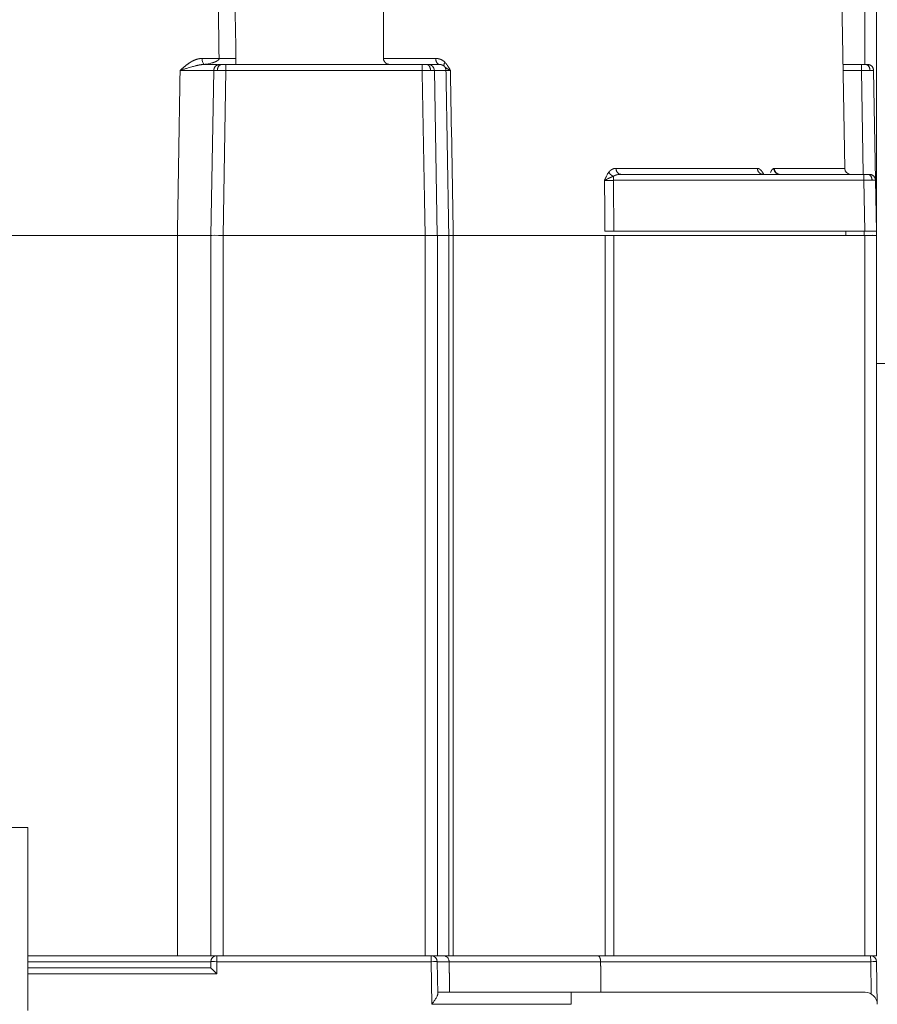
# Model space of a CAD drawing. Header units: millimetres. Extents: x 5437 to 18441, y -4466 to 3128.
# Tile 35 of 256: x 8143 to 8214, y -2869 to -2788. Entities that reach past the tile are written whole.
import ezdxf

# ---------------------------------------------------------------- set-up
doc = ezdxf.new("R2010")
doc.units = ezdxf.units.MM
doc.layers.add('1', color=7, linetype='Continuous', true_color=0xffffff)
doc.dimstyles.get("Standard").update_dxf_attribs({"dimtxt": 0.18, "dimasz": 0.18, "dimexe": 0.18, "dimexo": 0.0625, "dimgap": 0.09, "dimtad": 0, "dimtih": 1, "dimtoh": 1, "dimdec": 4, "dimzin": 0, "dimdsep": 46, "dimtxsty": 'Standard', "dimcen": 0.09, "dimadec": 0, "dimazin": 0, "dimtfac": 1, "dimtdec": 4, "dimtofl": 0, "dimtmove": 0, "dimatfit": 3, "dimfxl": 1, "dimtolj": 1, "dimtzin": 0, "dimarcsym": 0})

# ---------------------------------------------------------------- blocks, each defined once
blk = doc.blocks.new('*D53')
at = {"color": 0, "lineweight": -2, "transparency": 16777216}
for p, q in [((10989.431, -2154.415), (10692.917, -2240.821)), ((11069.431, -2154.415), (10989.431, -2154.415)), ((8443.39, -2896.322), (8443.57, -2896.322)), ((8443.48, -2896.412), (8443.48, -2896.232))]:
    blk.add_line(p, q, dxfattribs=at)
at = {"color": 0, "lineweight": 20, "transparency": 16777216}
blk.add_solid([(10689.187, -2228.02), (10696.648, -2253.622), (10616.112, -2263.203)], dxfattribs=at)
at = {"layer": 'Defpoints', "color": 0, "lineweight": 20, "transparency": 16777216}
for p in [(10616.112, -2263.203), (6270.848, -3529.44)]:
    blk.add_point(p, dxfattribs=at)
at = {"color": 0, "lineweight": 20, "transparency": 16777216, "insert": (11249.521, -2154.415), "char_height": 80, "attachment_point": 5}
blk.add_mtext('\\A1;R2260', dxfattribs=at)
blk = doc.blocks.new('*D54')
at = {"color": 0, "lineweight": -2, "transparency": 16777216}
blk.add_line((7492.685, -2896.322), (7463.516, -2896.322), dxfattribs=at)
at = {"color": 0, "lineweight": -3, "transparency": 16777216}
for start, end in [(14.724706, 87.329624), (101.590205, 175.275294)]:
    blk.add_arc((8434.119, -2896.322), 970.423, start, end, dxfattribs=at)
at = {"color": 0, "lineweight": 20, "transparency": 16777216}
for points in [[(9385.695, -2646.81), (9359.647, -2652.519), (9389.799, -2727.809)], [(7480.316, -2816.939), (7453.672, -2815.84), (7463.696, -2896.322)]]:
    blk.add_solid(points, dxfattribs=at)
at = {"layer": 'Defpoints', "color": 0, "lineweight": 20, "transparency": 16777216}
for p in [(7900.863, -2085.545), (10671.817, -2501.755), (7492.748, -2896.322), (7740.501, -2896.322), (8434.119, -2896.322)]:
    blk.add_point(p, dxfattribs=at)
at = {"color": 0, "lineweight": 20, "transparency": 16777216, "insert": (8359.241, -1928.792), "char_height": 80, "attachment_point": 5}
blk.add_mtext('\\A1;165%%D', dxfattribs=at)

msp = doc.modelspace()

# ---------------------------------------------------------------- linework, layer by layer
at = {"color": 7, "lineweight": 20}
msp.add_arc((8443.47995, -2896.41157), 893, 10.1099821, 350.11198757, dxfattribs=at)
at = {"layer": '1', "color": 0, "lineweight": 20}
for p, q in [((8209.75749, -2735.78666), (8210.8841, -2800.33029)), ((8212.52653, -2791.82294), (8212.52653, -2776.32157)), ((8213.47995, -2776.32157), (8213.47995, -2805.82244)), ((8158.25894, -2791.33029), (8159.65245, -2791.33029)), ((8160.2156, -2791.82157), (8176.27727, -2791.82157)), ((8173.10906, -2791.33029), (8177.39081, -2791.33029)), ((8176.77665, -2791.82157), (8177.69972, -2791.82157)), ((8210.73557, -2791.82157), (8212.24431, -2791.82157)), ((8212.24431, -2791.82157), (8212.24431, -2792.31284)), ((8158.97995, -2805.82157), (8159.21575, -2792.31284)), ((8160.2156, -2792.31284), (8159.9798, -2805.82157)), ((8176.27727, -2792.31284), (8160.2156, -2792.31284)), ((8178.22847, -2792.31284), (8177.27603, -2792.31284)), ((8177.27603, -2792.31284), (8177.50109, -2805.82157)), ((8212.24431, -2792.31284), (8210.74408, -2792.31284)), ((8212.39275, -2800.82144), (8212.24424, -2792.31284)), ((8213.24416, -2792.31284), (8213.40125, -2801.31282)), ((8192.15715, -2800.33029), (8203.73163, -2800.33029)), ((8192.54996, -2800.82157), (8212.42469, -2800.82157)), ((8205.10949, -2800.33029), (8210.8841, -2800.33029)), ((8212.44798, -2801.31284), (8191.94167, -2801.31284)), ((8212.52057, -2805.47157), (8212.44798, -2801.31284)), ((8213.40125, -2801.31284), (8213.47385, -2805.47157)), ((8212.52057, -2805.47157), (8191.97742, -2805.47157)), ((8210.97385, -2805.47157), (8210.97995, -2805.82157)), ((8212.48003, -2805.82157), (8212.47392, -2805.4714)), ((8213.47385, -2805.47157), (8212.52057, -2805.47157)), ((8213.47384, -2805.4714), (8213.47995, -2805.82157)), ((8156.23156, -2805.82157), (8123.48006, -2805.82157)), ((8156.23135, -2864.82157), (8156.23135, -2805.82157)), ((8158.97995, -2864.82157), (8158.97995, -2805.82157)), ((8159.97995, -2805.82157), (8159.97995, -2864.82157)), ((8176.52448, -2805.82157), (8177.52345, -2805.82157)), ((8177.52345, -2805.82157), (8177.52345, -2864.82157)), ((8178.45956, -2805.82157), (8177.52345, -2805.82157)), ((8178.45955, -2864.82157), (8178.45956, -2805.82157)), ((8178.82544, -2805.82157), (8191.25252, -2805.82157)), ((8178.82571, -2805.82157), (8178.82571, -2864.82157)), ((8191.25252, -2805.82157), (8191.98049, -2805.82157)), ((8191.25252, -2864.82157), (8191.25252, -2805.82157)), ((8212.52653, -2805.82157), (8191.98049, -2805.82157)), ((8191.98049, -2805.82157), (8191.98049, -2864.82157)), ((8212.52653, -2864.82157), (8212.52653, -2805.82157)), ((8213.47995, -2805.82157), (8213.47995, -2864.82157)), ((8283.47995, -2816.32157), (8213.48474, -2816.32157)), ((8130.97995, -2854.32157), (8143.97995, -2854.32157)), ((8143.97995, -2869.32157), (8143.97995, -2854.32157)), ((8143.97966, -2864.82157), (8156.23135, -2864.82157)), ((8158.97138, -2865.31284), (8143.97984, -2865.31284)), ((8158.9625, -2865.82157), (8158.97138, -2865.31284)), ((8159.97995, -2864.82157), (8158.97995, -2864.82157)), ((8159.4713, -2865.31284), (8159.45385, -2866.31284)), ((8159.4713, -2864.82157), (8159.4713, -2865.31284)), ((8177.01419, -2865.31284), (8159.4713, -2865.31284)), ((8159.97995, -2864.82157), (8176.52448, -2864.82157)), ((8177.52345, -2864.82157), (8176.52448, -2864.82157)), ((8177.01419, -2864.82157), (8177.01419, -2865.31284)), ((8177.0725, -2868.80412), (8177.01419, -2865.31284)), ((8178.48835, -2865.31284), (8177.51363, -2865.31284)), ((8177.51363, -2865.31284), (8177.55784, -2867.95974)), ((8177.52345, -2864.82157), (8178.45955, -2864.82157)), ((8178.82571, -2864.82157), (8178.45955, -2864.82157)), ((8190.89337, -2865.31284), (8178.48835, -2865.31284)), ((8213.01062, -2865.31284), (8190.89337, -2865.31284)), ((8191.98049, -2864.82157), (8191.25252, -2864.82157)), ((8191.98049, -2864.82157), (8212.52653, -2864.82157)), ((8213.47995, -2864.82157), (8212.52653, -2864.82157)), ((8213.05682, -2867.95974), (8213.01062, -2865.31284)), ((8213.48853, -2865.31284), (8213.54947, -2868.80412)), ((8143.97893, -2865.82157), (8158.96257, -2865.82157)), ((8159.45385, -2866.31284), (8143.97945, -2866.31284)), ((8177.57778, -2867.82157), (8188.47995, -2867.82157)), ((8212.54962, -2867.82157), (8188.47995, -2867.82157)), ((8188.47995, -2868.80412), (8188.47995, -2867.82157)), ((8188.47995, -2868.80412), (8177.0725, -2868.80412))]:
    msp.add_line(p, q, dxfattribs=at)
for centre, radius, start, end in [((8211.38403, -2800.32157), 0.5, 181, 270), ((8159.4713, -2865.32157), 0.5, 90, 179.0000002), ((8212.98861, -2865.32157), 0.5, 0.9999974, 90.000001), ((8212.54962, -2868.82157), 1, 1, 90)]:
    msp.add_arc(centre, radius, start, end, dxfattribs=at)
for centre, major_axis, ratio, start_param, end_param in [((8158.45822, -2791.32157), (0, -0.5), 0.39862648, 4.72984227, 6.12745057), ((8176.77665, -2792.32157), (0, 0.5), 0.99891472, 4.72984227, 6.28318531), ((8205.57638, -2800.32157), (0, 0.5), 0.93393199, 1.58824962, 3.14159265), ((8212.42469, -2801.32157), (0, 0.5), 0.04657659, 4.72984227, 6.28318531), ((8159.97995, -2805.8303), (-1, 0.00873), 0.00872554, 4.71246513, 6.28318534), ((8212.47995, -2805.8303), (-1, -0.00873), 0.00872554, 3.14159266, 4.71223672), ((8159.4713, -2865.32157), (0.49992, -0.00873), 0.01744975, 1.57110091, 3.14159265), ((8177.01419, -2865.32157), (0, 0.5), 0.9990303, 4.72984226, 6.28318531), ((8177.01419, -2865.32157), (-0.49993, -0.00835), 0.01744997, 3.18563487, 4.71209752), ((8212.98861, -2865.32157), (0, 0.5), 0.04402799, 4.72984227, 6.28318531), ((8212.98861, -2865.32157), (-0.49992, -0.00873), 0.01669788, 3.14159265, 4.6680553), ((8159.45385, -2866.32157), (-0.49133, 0.49998), 0.00872554, 4.72126792, 6.27461095)]:
    msp.add_ellipse(centre, major_axis=major_axis, ratio=ratio, start_param=start_param, end_param=end_param, dxfattribs=at)
for points, degree in [([(8159.65245, -2791.33029), (8159.54532, -2784.1608), (8159.43875, -2776.9913), (8159.33272, -2769.8218)], 3), ([(8160.70719, -2769.96351), (8160.8143, -2777.08577), (8160.92192, -2784.20804), (8161.03008, -2791.33029)], 3), ([(8173.08332, -2779.86216), (8173.09213, -2783.68488), (8173.10071, -2787.50759), (8173.10906, -2791.33029)], 3), ([(8157.40654, -2792.0192), (8157.33484, -2792.03867), (8157.26432, -2792.05915), (8157.19494, -2792.08029)], 3), ([(8157.69807, -2791.9399), (8157.59829, -2791.96344), (8157.50118, -2791.99019), (8157.40654, -2792.0192)], 3), ([(8159.3245, -2791.6114), (8159.34777, -2791.6015), (8159.37118, -2791.59135), (8159.39473, -2791.58096)], 3), ([(8160.2156, -2791.82157), (8160.2156, -2792.31284)], 1), ([(8176.27727, -2791.82157), (8176.27727, -2792.31284)], 1), ([(8178.14513, -2791.6469), (8178.20887, -2791.7128), (8178.27295, -2791.796), (8178.34047, -2791.88662), (8178.38778, -2791.95947)], 4), ([(8178.38778, -2791.95947), (8178.45003, -2792.05531), (8178.52181, -2792.1796), (8178.59573, -2792.31284)], 3), ([(8156.23176, -2805.82157), (8156.30795, -2801.31865), (8156.38412, -2796.81574), (8156.4603, -2792.31284)], 3), ([(8157.19494, -2792.08029), (8157.10274, -2792.10694), (8157.01244, -2792.13464), (8156.92395, -2792.16267)], 3), ([(8176.52448, -2805.82156), (8176.27727, -2792.31284)], 1), ([(8178.4591, -2805.82157), (8178.41298, -2803.11982), (8178.36685, -2800.41808), (8178.32072, -2797.71633), (8178.27459, -2795.01459), (8178.22847, -2792.31284)], 5), ([(8178.4267, -2792.22921), (8178.3806, -2792.20328), (8178.33786, -2792.17715), (8178.29871, -2792.15136)], 3), ([(8178.59572, -2792.31284), (8178.53473, -2792.28554), (8178.47849, -2792.25749), (8178.4267, -2792.22921)], 3), ([(8178.59573, -2792.31284), (8178.6723, -2796.81575), (8178.74887, -2801.31866), (8178.82544, -2805.82157)], 3), ([(8191.37445, -2800.95988), (8191.43429, -2800.84108), (8191.49732, -2800.73475), (8191.56303, -2800.64767)], 3), ([(8192.36288, -2800.83413), (8192.32006, -2800.84006), (8192.27722, -2800.84806), (8192.23435, -2800.85804)], 3), ([(8192.54996, -2800.82157), (8192.48761, -2800.82157), (8192.42527, -2800.82579), (8192.36288, -2800.83413)], 3), ([(8205.07723, -2800.3339), (8205.08795, -2800.3315), (8205.09872, -2800.33029), (8205.10949, -2800.33029)], 3), ([(8191.21356, -2801.31284), (8191.24835, -2801.23191), (8191.27984, -2801.15853), (8191.30509, -2801.10079), (8191.33822, -2801.03182), (8191.37445, -2800.95988)], 5), ([(8191.24954, -2805.47157), (8191.23155, -2803.3922), (8191.21356, -2801.31284)], 2), ([(8191.94167, -2801.31284), (8191.94882, -2802.14459), (8191.95597, -2802.97633), (8191.96312, -2803.80808), (8191.97027, -2804.63982), (8191.97742, -2805.47157)], 5), ([(8176.52448, -2805.82157), (8173.21557, -2805.82157), (8169.90667, -2805.82157), (8166.59776, -2805.82157), (8163.28886, -2805.82157), (8159.97995, -2805.82157)], 5), ([(8176.52448, -2864.82157), (8176.52448, -2853.02157), (8176.52448, -2841.22157), (8176.52448, -2829.42157), (8176.52448, -2817.62157), (8176.52448, -2805.82157)], 5), ([(8178.53124, -2867.82157), (8178.52266, -2867.31982), (8178.51408, -2866.81808), (8178.50551, -2866.31633), (8178.49693, -2865.81459), (8178.48835, -2865.31284)], 5), ([(8178.82598, -2864.82157), (8181.55291, -2864.82157), (8184.16782, -2864.82157), (8186.66154, -2864.82157), (8189.02561, -2864.82157), (8191.25252, -2864.82157)], 5), ([(8190.91489, -2867.82157), (8190.91059, -2867.31982), (8190.90628, -2866.81808), (8190.90198, -2866.31633), (8190.89767, -2865.81459), (8190.89337, -2865.31284)], 5), ([(8177.55784, -2867.95974), (8177.56092, -2867.90609), (8177.56455, -2867.86401), (8177.56866, -2867.83555), (8177.57312, -2867.82157), (8177.57778, -2867.82157)], 5)]:
    msp.add_open_spline(points, degree=degree, dxfattribs=at)
for points, degree, knots in [([(8156.4603, -2792.31284), (8156.48064, -2792.29452), (8156.52023, -2792.25888), (8156.57814, -2792.20719), (8156.63289, -2792.1587), (8156.68449, -2792.11344), (8156.73293, -2792.07139), (8156.77822, -2792.03255), (8156.82037, -2791.99693), (8156.86423, -2791.9605), (8156.91065, -2791.92278), (8156.96045, -2791.88325), (8157.00948, -2791.8453), (8157.05774, -2791.80893), (8157.10525, -2791.77414), (8157.15199, -2791.74092), (8157.19798, -2791.7093), (8157.24318, -2791.67919), (8157.27328, -2791.66007), (8157.28813, -2791.65063)], 3, [0, 0, 0, 0, 0.0769477, 0.14971197, 0.21829399, 0.28269517, 0.34291718, 0.39896207, 0.45083233, 0.4985311, 0.55988137, 0.61980192, 0.67830111, 0.73538788, 0.79107185, 0.84536339, 0.89827371, 0.94981489, 1, 1, 1, 1]), ([(8157.28814, -2791.65063), (8157.29593, -2791.64576), (8157.31147, -2791.63606), (8157.33484, -2791.62187), (8157.35813, -2791.608), (8157.38137, -2791.59447), (8157.40454, -2791.58129), (8157.42765, -2791.56846), (8157.45071, -2791.55596), (8157.4737, -2791.54381), (8157.49663, -2791.532), (8157.5195, -2791.52054), (8157.5423, -2791.50942), (8157.56505, -2791.49864), (8157.58773, -2791.48821), (8157.61036, -2791.47812), (8157.63292, -2791.46837), (8157.65542, -2791.45896), (8157.67787, -2791.4499), (8157.70025, -2791.44119), (8157.72257, -2791.43281), (8157.74483, -2791.42478), (8157.77227, -2791.41528), (8157.80494, -2791.40461), (8157.8429, -2791.39315), (8157.88084, -2791.38265), (8157.91876, -2791.37311), (8157.95665, -2791.36451), (8157.99452, -2791.35688), (8158.03236, -2791.35019), (8158.07018, -2791.34447), (8158.10798, -2791.33969), (8158.14575, -2791.33587), (8158.1835, -2791.33302), (8158.22123, -2791.33105), (8158.24638, -2791.33055), (8158.25894, -2791.33029)], 3, [0, 0, 0, 0, 0.02626941, 0.05233655, 0.0782036, 0.10387283, 0.12934654, 0.15462709, 0.17971688, 0.20461839, 0.22933413, 0.2538667, 0.27821872, 0.3023929, 0.32639199, 0.35021882, 0.37387626, 0.39736725, 0.42069481, 0.443862, 0.46687196, 0.48972788, 0.51243303, 0.55108557, 0.58948051, 0.62763521, 0.66556737, 0.70329499, 0.74083638, 0.7782101, 0.81543498, 0.85253007, 0.88951462, 0.92640807, 0.96322996, 1, 1, 1, 1]), ([(8158.40708, -2791.82218), (8158.40012, -2791.82239), (8158.38606, -2791.82282), (8158.36478, -2791.82378), (8158.34312, -2791.82499), (8158.3211, -2791.82646), (8158.29871, -2791.8282), (8158.27597, -2791.83021), (8158.25289, -2791.83249), (8158.22946, -2791.83504), (8158.20569, -2791.83786), (8158.1816, -2791.84095), (8158.15719, -2791.8443), (8158.13247, -2791.84793), (8158.10743, -2791.85182), (8158.0821, -2791.85598), (8158.05647, -2791.86041), (8158.03054, -2791.86509), (8158.00433, -2791.87003), (8157.97783, -2791.87522), (8157.95106, -2791.88066), (8157.924, -2791.88634), (8157.89668, -2791.89226), (8157.86909, -2791.89842), (8157.84123, -2791.9048), (8157.8131, -2791.91141), (8157.78471, -2791.91822), (8157.75606, -2791.92525), (8157.72714, -2791.93248), (8157.7078, -2791.93741), (8157.69807, -2791.9399)], 3, [0, 0, 0, 0, 0.02903767, 0.0586184, 0.08873642, 0.11938586, 0.15056076, 0.18225514, 0.21446298, 0.2471783, 0.28039514, 0.31410762, 0.34830994, 0.38299644, 0.41816159, 0.45380001, 0.48990653, 0.52647618, 0.56350422, 0.60098617, 0.63891781, 0.6772952, 0.71611474, 0.75537313, 0.79506741, 0.83519499, 0.87575366, 0.91674159, 0.95815737, 1, 1, 1, 1]), ([(8158.425, -2791.82157), (8158.42065, -2791.82157), (8158.41626, -2791.82158), (8158.41005, -2791.82177), (8158.40778, -2791.8219), (8158.40579, -2791.82211), (8158.40544, -2791.82215), (8158.40513, -2791.8222)], 3, [0, 0, 0, 0, 0.52706403, 0.52706403, 0.9072692, 0.9072692, 1, 1, 1, 1]), ([(8158.4071, -2791.82272), (8158.40867, -2791.82227), (8158.41187, -2791.82136), (8158.41682, -2791.81967), (8158.42196, -2791.81775), (8158.42551, -2791.81627), (8158.42731, -2791.81552)], 3, [0, 0, 0, 0, 0.2408355, 0.48772793, 0.74075837, 1, 1, 1, 1]), ([(8158.42492, -2791.82157), (8158.62849, -2791.82157), (8158.81845, -2791.82157), (8158.99102, -2791.82157), (8159.21407, -2791.82157), (8159.39032, -2791.82157), (8159.44038, -2791.82157), (8159.48555, -2791.82157), (8159.52567, -2791.82157)], 5, [0, 0, 0, 0, 0, 0, 0.68956938, 0.68956938, 0.68956938, 1, 1, 1, 1, 1, 1]), ([(8158.42729, -2791.81551), (8158.53299, -2791.80822), (8158.63878, -2791.79433), (8158.85201, -2791.75445), (8158.95945, -2791.72847), (8159.06841, -2791.69746)], 3, [0, 0, 0, 0, 0.5, 0.5, 1, 1, 1, 1]), ([(8159.06842, -2791.69746), (8159.07699, -2791.69503), (8159.09387, -2791.69023), (8159.11879, -2791.68284), (8159.14293, -2791.67548), (8159.16627, -2791.66813), (8159.18882, -2791.66081), (8159.21058, -2791.65354), (8159.23154, -2791.64633), (8159.25169, -2791.63918), (8159.27104, -2791.63213), (8159.28959, -2791.62515), (8159.30733, -2791.6183), (8159.31886, -2791.61367), (8159.3245, -2791.6114)], 3, [0, 0, 0, 0, 0.10016103, 0.19725591, 0.29128644, 0.38225445, 0.47016185, 0.55501063, 0.63680289, 0.71554084, 0.79122686, 0.86386349, 0.93345352, 1, 1, 1, 1]), ([(8159.39473, -2791.58096), (8159.39973, -2791.57862), (8159.40961, -2791.57398), (8159.42415, -2791.56685), (8159.43826, -2791.55971), (8159.45191, -2791.55253), (8159.46512, -2791.54533), (8159.47789, -2791.53811), (8159.4902, -2791.53088), (8159.50207, -2791.52362), (8159.5135, -2791.51636), (8159.52447, -2791.50908), (8159.535, -2791.5018), (8159.54508, -2791.49451), (8159.55472, -2791.48722), (8159.5639, -2791.47993), (8159.57264, -2791.47264), (8159.58093, -2791.46535), (8159.58877, -2791.45808), (8159.59616, -2791.45081), (8159.6031, -2791.44355), (8159.60959, -2791.4363), (8159.61563, -2791.42907), (8159.62122, -2791.42185), (8159.62636, -2791.41466), (8159.63104, -2791.40748), (8159.63528, -2791.40032), (8159.63906, -2791.39319), (8159.64238, -2791.38608), (8159.64525, -2791.379), (8159.64767, -2791.37195), (8159.64963, -2791.36492), (8159.65113, -2791.35793), (8159.65217, -2791.35096), (8159.65274, -2791.34403), (8159.65289, -2791.33714), (8159.6526, -2791.33257), (8159.65245, -2791.33029)], 3, [0, 0, 0, 0, 0.04671019, 0.09221935, 0.13653202, 0.17965311, 0.2215879, 0.26234215, 0.30192207, 0.34033446, 0.37758671, 0.41368691, 0.44864392, 0.48246751, 0.5151684, 0.54675847, 0.57725086, 0.60666017, 0.63500265, 0.66229644, 0.68856185, 0.71382161, 0.73810131, 0.76142973, 0.78383927, 0.80536651, 0.82605268, 0.8459442, 0.86509332, 0.88355851, 0.901405, 0.918705, 0.93553774, 0.95198919, 0.96815143, 0.98412151, 1, 1, 1, 1]), ([(8159.71567, -2791.82157), (8159.71568, -2791.82157), (8159.72109, -2791.82157), (8159.73218, -2791.82157), (8159.75983, -2791.82157), (8159.80121, -2791.82157), (8159.81992, -2791.82157), (8159.84025, -2791.82157), (8159.86209, -2791.82157)], 5, [0, 0, 0, 0, 0, 0, 0.60111056, 0.60111056, 0.60111056, 1, 1, 1, 1, 1, 1]), ([(8159.86209, -2791.82157), (8159.895, -2791.82157), (8159.93213, -2791.82157), (8159.97292, -2791.82157), (8160.04531, -2791.82157), (8160.12219, -2791.82157), (8160.15358, -2791.82157), (8160.18471, -2791.82157), (8160.2156, -2791.82157)], 5, [0, 0, 0, 0, 0, 0, 0.60109181, 0.60109181, 0.60109181, 1, 1, 1, 1, 1, 1]), ([(8161.03008, -2791.33029), (8161.03022, -2791.33936), (8161.0305, -2791.35749), (8161.03084, -2791.3847), (8161.03111, -2791.41192), (8161.03131, -2791.43915), (8161.03144, -2791.46639), (8161.0315, -2791.49365), (8161.0315, -2791.52091), (8161.03143, -2791.54819), (8161.03128, -2791.57548), (8161.03107, -2791.60278), (8161.03079, -2791.63009), (8161.03045, -2791.65741), (8161.03004, -2791.68474), (8161.02955, -2791.71209), (8161.02901, -2791.73945), (8161.02839, -2791.76682), (8161.02772, -2791.7942), (8161.02721, -2791.81244), (8161.02696, -2791.82156)], 3, [0, 0, 0, 0, 0.05506319, 0.11015628, 0.16528457, 0.22045338, 0.27566798, 0.33093367, 0.38625569, 0.44163929, 0.4970897, 0.5526121, 0.6082117, 0.66389364, 0.71966305, 0.77552504, 0.8314847, 0.88754706, 0.94371717, 1, 1, 1, 1]), ([(8173.10906, -2791.33029), (8173.10914, -2791.3657), (8173.11334, -2791.40027), (8173.12341, -2791.4425), (8173.12567, -2791.4509), (8173.13067, -2791.46759), (8173.13343, -2791.47592), (8173.14234, -2791.50049), (8173.15593, -2791.53221), (8173.17267, -2791.56196), (8173.19092, -2791.59077), (8173.20086, -2791.60478), (8173.23237, -2791.64473), (8173.25562, -2791.66873), (8173.29347, -2791.70116), (8173.30665, -2791.71141), (8173.33361, -2791.73047), (8173.3474, -2791.73929), (8173.38963, -2791.76375), (8173.41893, -2791.77739), (8173.46452, -2791.79398), (8173.47988, -2791.79881), (8173.5107, -2791.80706), (8173.52619, -2791.81049), (8173.5729, -2791.81876), (8173.60436, -2791.82157), (8173.63615, -2791.82157)], 3, [0, 0, 0, 0, 0.125, 0.125, 0.15625, 0.15625, 0.1875, 0.1875, 0.25, 0.3125, 0.3125, 0.375, 0.375, 0.5, 0.5, 0.5625, 0.5625, 0.625, 0.625, 0.75, 0.75, 0.8125, 0.8125, 0.875, 0.875, 1, 1, 1, 1]), ([(8176.27727, -2791.82157), (8176.32247, -2791.82157), (8176.36818, -2791.82157), (8176.41342, -2791.82157), (8176.48613, -2791.82157), (8176.55211, -2791.82157), (8176.57733, -2791.82157), (8176.60075, -2791.82157), (8176.62245, -2791.82157)], 5, [0, 0, 0, 0, 0, 0, 0.60104581, 0.60104581, 0.60104581, 1, 1, 1, 1, 1, 1]), ([(8176.62245, -2791.82157), (8176.65514, -2791.82157), (8176.68468, -2791.82157), (8176.71018, -2791.82157), (8176.74481, -2791.82157), (8176.76556, -2791.82157), (8176.7716, -2791.82157), (8176.77525, -2791.82157), (8176.77665, -2791.82157)], 5, [0, 0, 0, 0, 0, 0, 0.60102874, 0.60102874, 0.60102874, 1, 1, 1, 1, 1, 1]), ([(8177.39081, -2791.33029), (8177.39666, -2791.33032), (8177.40835, -2791.33037), (8177.42584, -2791.33081), (8177.44328, -2791.3315), (8177.46067, -2791.33247), (8177.47799, -2791.33372), (8177.49525, -2791.33525), (8177.51246, -2791.33706), (8177.52961, -2791.33914), (8177.5467, -2791.34151), (8177.56373, -2791.34415), (8177.58071, -2791.34707), (8177.59763, -2791.35027), (8177.61449, -2791.35374), (8177.63129, -2791.3575), (8177.64803, -2791.36153), (8177.66471, -2791.36584), (8177.68134, -2791.37043), (8177.69791, -2791.37529), (8177.71442, -2791.38044), (8177.73088, -2791.38586), (8177.74728, -2791.39156), (8177.76361, -2791.39754), (8177.7799, -2791.4038), (8177.80021, -2791.41198), (8177.82438, -2791.42234), (8177.8522, -2791.43522), (8177.87949, -2791.44883), (8177.90626, -2791.46317), (8177.93251, -2791.47824), (8177.95823, -2791.49404), (8177.98343, -2791.51057), (8178.0081, -2791.52784), (8178.03225, -2791.54583), (8178.05589, -2791.56455), (8178.079, -2791.58401), (8178.10158, -2791.6042), (8178.12368, -2791.62508), (8178.13799, -2791.63963), (8178.14513, -2791.6469)], 3, [0, 0, 0, 0, 0.02168757, 0.04330707, 0.06486192, 0.08635554, 0.10779142, 0.12917305, 0.15050394, 0.17178765, 0.19302775, 0.21422784, 0.23539152, 0.25652244, 0.27762424, 0.29870058, 0.31975515, 0.34079164, 0.36181373, 0.38282515, 0.4038296, 0.4248308, 0.44583247, 0.46683832, 0.48785207, 0.50887743, 0.54582165, 0.58238602, 0.61859215, 0.65446232, 0.69001942, 0.72528696, 0.76028904, 0.7950503, 0.8295959, 0.86395147, 0.89814308, 0.93219715, 0.96614045, 1, 1, 1, 1]), ([(8177.90187, -2791.85796), (8177.89847, -2791.85671), (8177.89138, -2791.85411), (8177.88032, -2791.85035), (8177.86838, -2791.84656), (8177.85556, -2791.84281), (8177.84183, -2791.83915), (8177.8272, -2791.83565), (8177.81166, -2791.83237), (8177.79521, -2791.82937), (8177.77784, -2791.82674), (8177.75957, -2791.82455), (8177.74039, -2791.82289), (8177.72033, -2791.82178), (8177.70669, -2791.82164), (8177.69972, -2791.82157)], 3, [0, 0, 0, 0, 0.05115899, 0.1066096, 0.16635282, 0.23038946, 0.29872015, 0.37134543, 0.44826573, 0.52948142, 0.6149928, 0.70480014, 0.79890367, 0.89730356, 1, 1, 1, 1]), ([(8178.01022, -2791.91261), (8178.00728, -2791.91071), (8178.00135, -2791.9069), (8177.99232, -2791.90139), (8177.98308, -2791.89599), (8177.97364, -2791.89071), (8177.96399, -2791.88557), (8177.95413, -2791.88056), (8177.94407, -2791.87571), (8177.93381, -2791.871), (8177.92334, -2791.86647), (8177.91268, -2791.86208), (8177.90549, -2791.85934), (8177.90187, -2791.85796)], 3, [0, 0, 0, 0, 0.08302611, 0.1676203, 0.25378573, 0.34152537, 0.43084203, 0.52173838, 0.61421697, 0.70828019, 0.80393034, 0.90116959, 1, 1, 1, 1]), ([(8178.09372, -2791.97987), (8178.0913, -2791.97751), (8178.08641, -2791.97272), (8178.07892, -2791.96574), (8178.07118, -2791.9588), (8178.06321, -2791.95193), (8178.05499, -2791.94513), (8178.04652, -2791.93841), (8178.0378, -2791.93178), (8178.02884, -2791.92526), (8178.01963, -2791.91882), (8178.01338, -2791.91469), (8178.01022, -2791.91261)], 3, [0, 0, 0, 0, 0.0896979, 0.1816614, 0.27590052, 0.37242459, 0.47124228, 0.57236168, 0.67579032, 0.78153526, 0.8896031, 1, 1, 1, 1]), ([(8178.29871, -2792.15136), (8178.29473, -2792.14864), (8178.28683, -2792.14322), (8178.27535, -2792.13511), (8178.26421, -2792.12707), (8178.25344, -2792.11911), (8178.243, -2792.11122), (8178.23288, -2792.10342), (8178.22309, -2792.0957), (8178.21359, -2792.08807), (8178.20438, -2792.08053), (8178.19546, -2792.07308), (8178.1868, -2792.06573), (8178.1784, -2792.05848), (8178.17024, -2792.05133), (8178.16232, -2792.04428), (8178.15462, -2792.03734), (8178.14713, -2792.03051), (8178.13985, -2792.02378), (8178.13276, -2792.01717), (8178.12586, -2792.01067), (8178.11913, -2792.00428), (8178.11256, -2791.99801), (8178.10615, -2791.99186), (8178.09989, -2791.98583), (8178.09576, -2791.98184), (8178.09372, -2791.97987)], 3, [0, 0, 0, 0, 0.04911391, 0.09758936, 0.14542684, 0.19262644, 0.2391879, 0.28511063, 0.33039368, 0.37503578, 0.41903533, 0.46239046, 0.50509896, 0.54715836, 0.58856591, 0.62931857, 0.66941307, 0.7088459, 0.74761332, 0.78571138, 0.82313592, 0.85988263, 0.89594704, 0.93132455, 0.96601046, 1, 1, 1, 1]), ([(8212.24431, -2791.82157), (8212.29085, -2791.82157), (8212.33796, -2791.82157), (8212.38456, -2791.82157), (8212.45927, -2791.82157), (8212.52662, -2791.82157), (8212.55228, -2791.82157), (8212.57598, -2791.82157), (8212.59782, -2791.82157)], 5, [0, 0, 0, 0, 0, 0, 0.60111056, 0.60111056, 0.60111056, 1, 1, 1, 1, 1, 1]), ([(8212.59782, -2791.82157), (8212.63073, -2791.82157), (8212.6602, -2791.82157), (8212.6853, -2791.82157), (8212.71851, -2791.82157), (8212.73686, -2791.82157), (8212.74177, -2791.82157), (8212.74419, -2791.82157), (8212.74423, -2791.82157)], 5, [0, 0, 0, 0, 0, 0, 0.60244244, 0.60244244, 0.60244244, 1, 1, 1, 1, 1, 1]), ([(8158.33266, -2792.30604), (8158.25893, -2792.30748), (8158.18188, -2792.30873), (8158.02325, -2792.31087), (8157.94168, -2792.31176), (8157.77631, -2792.31321), (8157.69252, -2792.31376), (8157.52493, -2792.31458), (8157.44114, -2792.31485), (8157.27561, -2792.31514), (8157.19386, -2792.31517), (8157.03407, -2792.31504), (8156.95604, -2792.31489), (8156.80495, -2792.31446), (8156.7319, -2792.31418), (8156.59161, -2792.31355), (8156.52438, -2792.3132), (8156.4603, -2792.31284)], 3, [0, 0, 0, 0, 0.125, 0.125, 0.25, 0.25, 0.375, 0.375, 0.5, 0.5, 0.625, 0.625, 0.75, 0.75, 0.875, 0.875, 1, 1, 1, 1]), ([(8156.92395, -2792.16267), (8156.84376, -2792.18781), (8156.76504, -2792.21321), (8156.61049, -2792.26356), (8156.53464, -2792.28851), (8156.46033, -2792.31284)], 3, [0, 0, 0, 0, 0.5, 0.5, 1, 1, 1, 1]), ([(8159.21575, -2792.31284), (8159.21574, -2792.3132), (8159.21215, -2792.31355), (8159.19664, -2792.31417), (8159.18472, -2792.31444), (8159.15152, -2792.31487), (8159.13025, -2792.31502), (8159.07758, -2792.31515), (8159.04619, -2792.31512), (8158.97293, -2792.31483), (8158.93105, -2792.31456), (8158.83694, -2792.31374), (8158.78471, -2792.31319), (8158.67059, -2792.31175), (8158.6087, -2792.31086), (8158.47653, -2792.30872), (8158.40625, -2792.30748), (8158.33266, -2792.30604)], 3, [0, 0, 0, 0, 0.125, 0.125, 0.25, 0.25, 0.375, 0.375, 0.5, 0.5, 0.625, 0.625, 0.75, 0.75, 0.875, 0.875, 1, 1, 1, 1]), ([(8159.50864, -2792.30923), (8159.46238, -2792.30893), (8159.42067, -2792.30879), (8159.34796, -2792.30881), (8159.31696, -2792.30898), (8159.26687, -2792.30962), (8159.24777, -2792.31008), (8159.22222, -2792.31127), (8159.21576, -2792.312), (8159.21575, -2792.31284)], 3, [0, 0, 0, 0, 0.25, 0.25, 0.5, 0.5, 0.75, 0.75, 1, 1, 1, 1]), ([(8160.2156, -2792.31284), (8160.15017, -2792.312), (8160.08473, -2792.31127), (8159.95638, -2792.31008), (8159.89347, -2792.30962), (8159.77256, -2792.30898), (8159.71457, -2792.30881), (8159.60575, -2792.30879), (8159.55492, -2792.30893), (8159.50864, -2792.30923)], 3, [0, 0, 0, 0, 0.25, 0.25, 0.5, 0.5, 0.75, 0.75, 1, 1, 1, 1]), ([(8176.96757, -2792.30951), (8176.92163, -2792.30923), (8176.87151, -2792.3091), (8176.7647, -2792.30912), (8176.70801, -2792.30928), (8176.59013, -2792.30986), (8176.52894, -2792.31029), (8176.40425, -2792.31139), (8176.34076, -2792.31206), (8176.27727, -2792.31284)], 3, [0, 0, 0, 0, 0.25, 0.25, 0.5, 0.5, 0.75, 0.75, 1, 1, 1, 1]), ([(8177.27603, -2792.31284), (8177.27306, -2792.31206), (8177.26403, -2792.31139), (8177.23418, -2792.31029), (8177.21336, -2792.30986), (8177.16069, -2792.30928), (8177.12883, -2792.30912), (8177.05524, -2792.3091), (8177.0135, -2792.30923), (8176.96757, -2792.30951)], 3, [0, 0, 0, 0, 0.25, 0.25, 0.5, 0.5, 0.75, 0.75, 1, 1, 1, 1]), ([(8212.95127, -2792.30923), (8212.90499, -2792.30893), (8212.85416, -2792.30879), (8212.74534, -2792.30881), (8212.68735, -2792.30898), (8212.56644, -2792.30962), (8212.50353, -2792.31008), (8212.37517, -2792.31127), (8212.30974, -2792.312), (8212.24431, -2792.31284)], 3, [0, 0, 0, 0, 0.25, 0.25, 0.5, 0.5, 0.75, 0.75, 1, 1, 1, 1]), ([(8213.24416, -2792.31284), (8213.24414, -2792.312), (8213.23769, -2792.31127), (8213.21213, -2792.31008), (8213.19304, -2792.30962), (8213.14295, -2792.30898), (8213.11195, -2792.30881), (8213.03924, -2792.30879), (8212.99753, -2792.30893), (8212.95127, -2792.30923)], 3, [0, 0, 0, 0, 0.25, 0.25, 0.5, 0.5, 0.75, 0.75, 1, 1, 1, 1]), ([(8191.56303, -2800.64767), (8191.56572, -2800.64413), (8191.5711, -2800.63707), (8191.57929, -2800.62669), (8191.58756, -2800.61646), (8191.59595, -2800.60642), (8191.60443, -2800.59654), (8191.613, -2800.58683), (8191.62168, -2800.57729), (8191.63046, -2800.56793), (8191.63933, -2800.55873), (8191.64831, -2800.5497), (8191.65738, -2800.54085), (8191.66655, -2800.53216), (8191.67582, -2800.52364), (8191.68519, -2800.5153), (8191.69466, -2800.50712), (8191.70422, -2800.49912), (8191.71389, -2800.49128), (8191.72365, -2800.48362), (8191.73351, -2800.47613), (8191.74347, -2800.4688), (8191.75353, -2800.46165), (8191.76368, -2800.45467), (8191.77393, -2800.44785), (8191.78429, -2800.44121), (8191.79473, -2800.43474), (8191.80528, -2800.42844), (8191.81592, -2800.42231), (8191.82667, -2800.41635), (8191.84171, -2800.40831), (8191.86111, -2800.39856), (8191.88493, -2800.38763), (8191.9089, -2800.37765), (8191.93303, -2800.36862), (8191.95731, -2800.36054), (8191.98176, -2800.35341), (8192.00636, -2800.34723), (8192.03111, -2800.34201), (8192.05602, -2800.33773), (8192.08108, -2800.3344), (8192.1063, -2800.33204), (8192.13168, -2800.33057), (8192.14864, -2800.33039), (8192.15715, -2800.33029)], 3, [0, 0, 0, 0, 0.01632663, 0.03266991, 0.04903291, 0.0654187, 0.08183031, 0.09827077, 0.1147431, 0.13125029, 0.14779532, 0.16438115, 0.18101071, 0.19768692, 0.21441265, 0.23119078, 0.24802413, 0.26491552, 0.28186773, 0.2988835, 0.31596555, 0.33311657, 0.35033921, 0.36763609, 0.38500981, 0.40246291, 0.41999792, 0.43761731, 0.45532355, 0.47311903, 0.49100614, 0.52981421, 0.56859449, 0.60737042, 0.64616545, 0.68500299, 0.72390638, 0.76289886, 0.80200347, 0.84124309, 0.88064034, 0.9202176, 0.95999691, 1, 1, 1, 1]), ([(8192.23435, -2800.85804), (8192.22843, -2800.85949), (8192.21668, -2800.86236), (8192.19927, -2800.86698), (8192.18222, -2800.87177), (8192.16552, -2800.87673), (8192.14917, -2800.88187), (8192.13317, -2800.88716), (8192.11752, -2800.89261), (8192.10223, -2800.8982), (8192.08729, -2800.90392), (8192.0727, -2800.90977), (8192.05846, -2800.91573), (8192.04458, -2800.92181), (8192.03105, -2800.92798), (8192.01787, -2800.93426), (8192.00504, -2800.94061), (8191.99256, -2800.94705), (8191.98044, -2800.95356), (8191.96867, -2800.96013), (8191.95725, -2800.96676), (8191.94618, -2800.97343), (8191.93897, -2800.978), (8191.9354, -2800.98025)], 3, [0, 0, 0, 0, 0.05716425, 0.11336293, 0.16859738, 0.222869, 0.27617925, 0.32852969, 0.37992196, 0.43035779, 0.47983901, 0.52836757, 0.57594553, 0.62257507, 0.66825852, 0.71299833, 0.75679714, 0.79965776, 0.84158316, 0.88257655, 0.92264133, 0.96178117, 1, 1, 1, 1]), ([(8203.73163, -2800.33029), (8203.73417, -2800.33032), (8203.73928, -2800.33036), (8203.74694, -2800.33073), (8203.75463, -2800.33132), (8203.76232, -2800.33215), (8203.77004, -2800.33322), (8203.77777, -2800.33452), (8203.78551, -2800.33606), (8203.79327, -2800.33784), (8203.80105, -2800.33986), (8203.80884, -2800.34211), (8203.81665, -2800.3446), (8203.82447, -2800.34733), (8203.83231, -2800.35029), (8203.84017, -2800.35349), (8203.84804, -2800.35693), (8203.85593, -2800.3606), (8203.86383, -2800.36452), (8203.87175, -2800.36867), (8203.87969, -2800.37305), (8203.88764, -2800.37767), (8203.8956, -2800.38253), (8203.90358, -2800.38763), (8203.91158, -2800.39297), (8203.91959, -2800.39854), (8203.92762, -2800.40434), (8203.93297, -2800.40839), (8203.93564, -2800.41042)], 3, [0, 0, 0, 0, 0.03689095, 0.0738656, 0.11092945, 0.148088, 0.18534666, 0.22271083, 0.26018586, 0.29777704, 0.33548962, 0.3733288, 0.41129973, 0.44940749, 0.48765713, 0.52605363, 0.56460192, 0.60330686, 0.64217326, 0.68120586, 0.72040937, 0.75978841, 0.79934753, 0.83909125, 0.87902402, 0.91915019, 0.9594741, 1, 1, 1, 1]), ([(8203.93564, -2800.41042), (8203.93813, -2800.41234), (8203.94316, -2800.41625), (8203.95076, -2800.42248), (8203.95852, -2800.42906), (8203.96643, -2800.43603), (8203.97449, -2800.44338), (8203.98271, -2800.4511), (8203.99107, -2800.4592), (8203.99959, -2800.46768), (8204.00826, -2800.47654), (8204.01708, -2800.48577), (8204.02606, -2800.49538), (8204.03518, -2800.50537), (8204.04771, -2800.51937), (8204.06338, -2800.53741), (8204.0819, -2800.55962), (8204.09982, -2800.58203), (8204.11714, -2800.60465), (8204.13388, -2800.62741), (8204.14474, -2800.64305), (8204.1501, -2800.65078)], 3, [0, 0, 0, 0, 0.03314071, 0.06709309, 0.10186197, 0.13745182, 0.17386681, 0.21111086, 0.2491876, 0.28810044, 0.32785259, 0.36844704, 0.4098866, 0.45217393, 0.49531152, 0.58474132, 0.67201414, 0.75715187, 0.84017812, 0.92111834, 1, 1, 1, 1]), ([(8204.1501, -2800.65078), (8204.15327, -2800.65542), (8204.15964, -2800.66478), (8204.16919, -2800.67916), (8204.17883, -2800.69392), (8204.18854, -2800.70907), (8204.19833, -2800.72462), (8204.2082, -2800.74055), (8204.21814, -2800.75688), (8204.22816, -2800.77359), (8204.23484, -2800.78495), (8204.2382, -2800.79067)], 3, [0, 0, 0, 0, 0.10541835, 0.21224364, 0.32048324, 0.43014425, 0.54123347, 0.65375746, 0.76772254, 0.88313477, 1, 1, 1, 1]), ([(8204.8068, -2800.66801), (8204.80873, -2800.66342), (8204.81258, -2800.65425), (8204.81841, -2800.6408), (8204.82428, -2800.62761), (8204.83018, -2800.6147), (8204.83612, -2800.60205), (8204.8421, -2800.58969), (8204.84811, -2800.57759), (8204.85416, -2800.56577), (8204.86024, -2800.55422), (8204.86636, -2800.54294), (8204.87251, -2800.53194), (8204.8787, -2800.52121), (8204.88493, -2800.51075), (8204.89119, -2800.50057), (8204.89749, -2800.49066), (8204.90382, -2800.48102), (8204.91019, -2800.47166), (8204.91659, -2800.46256), (8204.92303, -2800.45375), (8204.9295, -2800.4452), (8204.9377, -2800.43479), (8204.94762, -2800.42285), (8204.9593, -2800.4098), (8204.971, -2800.39775), (8204.98273, -2800.38668), (8204.99447, -2800.3766), (8205.00623, -2800.36751), (8205.01801, -2800.35941), (8205.02981, -2800.3523), (8205.04163, -2800.34617), (8205.05348, -2800.34105), (8205.06534, -2800.33685), (8205.07327, -2800.33488), (8205.07723, -2800.3339)], 3, [0, 0, 0, 0, 0.02534587, 0.05057209, 0.07568276, 0.10068203, 0.12557411, 0.15036325, 0.17505378, 0.19965005, 0.22415648, 0.24857754, 0.27291774, 0.29718164, 0.32137384, 0.34549898, 0.36956174, 0.39356684, 0.41751903, 0.44142308, 0.46528382, 0.48910608, 0.51289472, 0.55511652, 0.59693915, 0.63839186, 0.6795047, 0.72030845, 0.76083462, 0.80111534, 0.84118337, 0.88107196, 0.92081482, 0.96044605, 1, 1, 1, 1]), ([(8212.42469, -2800.82157), (8212.46984, -2800.82157), (8212.51526, -2800.82157), (8212.55997, -2800.82157), (8212.63139, -2800.82157), (8212.69548, -2800.82157), (8212.71985, -2800.82157), (8212.74234, -2800.82157), (8212.76305, -2800.82157)], 5, [0, 0, 0, 0, 0, 0, 0.60104581, 0.60104581, 0.60104581, 1, 1, 1, 1, 1, 1]), ([(8212.76305, -2800.82157), (8212.79426, -2800.82157), (8212.82212, -2800.82157), (8212.84579, -2800.82157), (8212.87716, -2800.82157), (8212.89446, -2800.82157), (8212.89908, -2800.82157), (8212.90134, -2800.82157), (8212.90133, -2800.82157)], 5, [0, 0, 0, 0, 0, 0, 0.60102876, 0.60102876, 0.60102876, 1, 1, 1, 1, 1, 1]), ([(8191.54438, -2801.15165), (8191.48038, -2801.17856), (8191.42074, -2801.20583), (8191.31027, -2801.25992), (8191.25942, -2801.28673), (8191.21354, -2801.31284)], 3, [0, 0, 0, 0, 0.5, 0.5, 1, 1, 1, 1]), ([(8191.75198, -2801.05995), (8191.74433, -2801.0633), (8191.72867, -2801.07015), (8191.70478, -2801.08058), (8191.67996, -2801.09144), (8191.65429, -2801.1027), (8191.6278, -2801.11438), (8191.60055, -2801.12646), (8191.57258, -2801.13894), (8191.55389, -2801.14736), (8191.54438, -2801.15165)], 3, [0, 0, 0, 0, 0.1077744, 0.2205644, 0.33831976, 0.46099225, 0.58853639, 0.72091014, 0.85807565, 1, 1, 1, 1]), ([(8191.9354, -2800.98025), (8191.92123, -2800.98638), (8191.89206, -2800.999), (8191.84722, -2801.01843), (8191.80016, -2801.03889), (8191.7683, -2801.05281), (8191.75198, -2801.05995)], 3, [0, 0, 0, 0, 0.23006337, 0.47358617, 0.73030769, 1, 1, 1, 1]), ([(8213.12464, -2801.30951), (8213.0808, -2801.30923), (8213.03256, -2801.3091), (8212.92907, -2801.30912), (8212.87381, -2801.30928), (8212.75826, -2801.30986), (8212.69797, -2801.31029), (8212.57454, -2801.31139), (8212.5114, -2801.31206), (8212.44798, -2801.31284)], 3, [0, 0, 0, 0, 0.25, 0.25, 0.5, 0.5, 0.75, 0.75, 1, 1, 1, 1]), ([(8213.40125, -2801.31284), (8213.40124, -2801.31206), (8213.39516, -2801.31139), (8213.37109, -2801.31029), (8213.35311, -2801.30986), (8213.30587, -2801.30928), (8213.27662, -2801.30912), (8213.20793, -2801.3091), (8213.16848, -2801.30923), (8213.12464, -2801.30951)], 3, [0, 0, 0, 0, 0.25, 0.25, 0.5, 0.5, 0.75, 0.75, 1, 1, 1, 1]), ([(8191.97742, -2805.47157), (8191.90705, -2805.47157), (8191.83786, -2805.47157), (8191.75284, -2805.47157), (8191.73592, -2805.47157), (8191.70257, -2805.47157), (8191.65313, -2805.47157), (8191.57365, -2805.47157), (8191.51315, -2805.47157), (8191.46895, -2805.47157), (8191.45438, -2805.47157), (8191.42584, -2805.47157), (8191.41189, -2805.47157), (8191.3437, -2805.47157), (8191.29409, -2805.47157), (8191.24954, -2805.47157)], 3, [0, 0, 0, 0, 0.25, 0.25, 0.3125, 0.3125, 0.375, 0.5, 0.625, 0.625, 0.6875, 0.6875, 0.75, 0.75, 1, 1, 1, 1]), ([(8158.09861, -2805.82158), (8157.96363, -2805.82158), (8157.81748, -2805.82158), (8157.51149, -2805.82158), (8157.35166, -2805.82158), (8157.02779, -2805.82157), (8156.86376, -2805.82157), (8156.54125, -2805.82157), (8156.38277, -2805.82157), (8156.23176, -2805.82157)], 3, [0, 0, 0, 0, 0.25, 0.25, 0.5, 0.5, 0.75, 0.75, 1, 1, 1, 1]), ([(8158.97995, -2805.82157), (8158.97992, -2805.82157), (8158.9599, -2805.82157), (8158.88107, -2805.82157), (8158.82227, -2805.82157), (8158.66937, -2805.82158), (8158.57528, -2805.82158), (8158.35739, -2805.82158), (8158.23359, -2805.82158), (8158.09861, -2805.82158)], 3, [0, 0, 0, 0, 0.25, 0.25, 0.5, 0.5, 0.75, 0.75, 1, 1, 1, 1]), ([(8178.82544, -2805.82157), (8178.77132, -2805.82157), (8178.72185, -2805.82157), (8178.63441, -2805.82157), (8178.59643, -2805.82157), (8178.53363, -2805.82157), (8178.5088, -2805.82157), (8178.47339, -2805.82158), (8178.46281, -2805.82158), (8178.45958, -2805.82158)], 3, [0, 0, 0, 0, 0.25, 0.25, 0.5, 0.5, 0.75, 0.75, 1, 1, 1, 1]), ([(8212.52653, -2805.82157), (8212.6244, -2805.82157), (8212.72172, -2805.82157), (8212.81652, -2805.82157), (8212.99721, -2805.82157), (8213.15337, -2805.82157), (8213.22364, -2805.82157), (8213.34565, -2805.82157), (8213.42661, -2805.82157), (8213.45581, -2805.82157), (8213.47505, -2805.82157), (8213.4795, -2805.82157), (8213.4798, -2805.82157), (8213.47996, -2805.82157), (8213.47995, -2805.82157)], 5, [0, 0, 0, 0, 0, 0, 0.32148749, 0.32148749, 0.32148749, 0.64297498, 0.64297498, 0.64297498, 0.96446246, 0.96446246, 0.96446246, 1, 1, 1, 1, 1, 1]), ([(8158.97996, -2864.82157), (8158.97995, -2864.82157), (8158.95296, -2864.82157), (8158.89895, -2864.82157), (8158.73941, -2864.82157), (8158.48613, -2864.82157), (8158.33836, -2864.82157), (8158.00741, -2864.82157), (8157.62171, -2864.82157), (8157.41919, -2864.82157), (8157.0537, -2864.82157), (8156.68722, -2864.82157), (8156.53068, -2864.82157), (8156.37809, -2864.82157), (8156.23135, -2864.82157)], 5, [0, 0, 0, 0, 0, 0, 0.26586355, 0.26586355, 0.26586355, 0.5317271, 0.5317271, 0.5317271, 0.79759065, 0.79759065, 0.79759065, 1, 1, 1, 1, 1, 1]), ([(8177.99879, -2864.82157), (8178.00633, -2864.82157), (8178.014, -2864.82175), (8178.02923, -2864.82247), (8178.03683, -2864.82302), (8178.05959, -2864.82519), (8178.07477, -2864.82738), (8178.11974, -2864.83606), (8178.14891, -2864.84463), (8178.19148, -2864.86165), (8178.20547, -2864.86802), (8178.23302, -2864.88221), (8178.24665, -2864.89007), (8178.28619, -2864.91551), (8178.3109, -2864.93497), (8178.34541, -2864.96805), (8178.35652, -2864.97977), (8178.37766, -2865.00442), (8178.38761, -2865.01723), (8178.41561, -2865.05718), (8178.43185, -2865.08583), (8178.45888, -2865.14723), (8178.46926, -2865.17901), (8178.48012, -2865.22831), (8178.48295, -2865.24503), (8178.48694, -2865.27899), (8178.48806, -2865.29594), (8178.48835, -2865.31284)], 3, [0, 0, 0, 0, 0.03125, 0.03125, 0.0625, 0.0625, 0.125, 0.125, 0.25, 0.25, 0.3125, 0.3125, 0.375, 0.375, 0.5, 0.5, 0.5625, 0.5625, 0.625, 0.625, 0.75, 0.75, 0.875, 0.875, 0.9375, 0.9375, 1, 1, 1, 1]), ([(8190.64723, -2864.82157), (8190.65103, -2864.82157), (8190.65489, -2864.82175), (8190.66256, -2864.82247), (8190.66638, -2864.82302), (8190.67785, -2864.82519), (8190.68549, -2864.82738), (8190.70812, -2864.83606), (8190.7228, -2864.84463), (8190.74421, -2864.86165), (8190.75124, -2864.86802), (8190.7651, -2864.88221), (8190.77195, -2864.89007), (8190.79182, -2864.91551), (8190.80424, -2864.93497), (8190.82158, -2864.96805), (8190.82716, -2864.97977), (8190.83778, -2865.00442), (8190.84278, -2865.01723), (8190.85685, -2865.05718), (8190.865, -2865.08583), (8190.87857, -2865.14723), (8190.88379, -2865.17901), (8190.88923, -2865.22831), (8190.89065, -2865.24503), (8190.89266, -2865.27899), (8190.89322, -2865.29594), (8190.89337, -2865.31284)], 3, [0, 0, 0, 0, 0.03125, 0.03125, 0.0625, 0.0625, 0.125, 0.125, 0.25, 0.25, 0.3125, 0.3125, 0.375, 0.375, 0.5, 0.5, 0.5625, 0.5625, 0.625, 0.625, 0.75, 0.75, 0.875, 0.875, 0.9375, 0.9375, 1, 1, 1, 1]), ([(8177.55784, -2867.95974), (8177.55643, -2867.98431), (8177.55015, -2868.0112), (8177.53551, -2868.05473), (8177.52974, -2868.06978), (8177.51661, -2868.10094), (8177.50921, -2868.11713), (8177.48528, -2868.1664), (8177.46701, -2868.20033), (8177.427, -2868.27026), (8177.40524, -2868.3063), (8177.35895, -2868.38035), (8177.33485, -2868.41767), (8177.28526, -2868.49302), (8177.25976, -2868.53105), (8177.20766, -2868.60789), (8177.18106, -2868.6467), (8177.14051, -2868.70562), (8177.12693, -2868.72531), (8177.10653, -2868.75485), (8177.09973, -2868.7647), (8177.0861, -2868.78443), (8177.07925, -2868.79434), (8177.0725, -2868.80412)], 3, [0, 0, 0, 0, 0.125, 0.125, 0.1875, 0.1875, 0.25, 0.25, 0.375, 0.375, 0.5, 0.5, 0.625, 0.625, 0.75, 0.75, 0.875, 0.875, 0.9375, 0.9375, 0.96875, 0.96875, 1, 1, 1, 1])]:
    msp.add_open_spline(points, degree=degree, knots=knots, dxfattribs=at)
for points, weights in [([(8159.71567, -2791.82157), (8159.22433, -2791.82157), (8159.21575, -2792.31284)], [1, 0.713250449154, 1]), ([(8159.86209, -2791.82157), (8159.51716, -2791.82157), (8159.50864, -2792.30923)], [1, 0.715778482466, 1]), ([(8161.03008, -2791.33029), (8160.72422, -2791.32061), (8159.65245, -2791.33029)], [1, 0.904622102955, 1]), ([(8176.62245, -2791.82157), (8176.95944, -2791.82157), (8176.96757, -2792.30951)], [1, 0.715584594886, 1]), ([(8177.39081, -2791.33029), (8177.39611, -2791.82157), (8177.69972, -2791.82157)], [1, 0.713250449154, 1]), ([(8178.14513, -2791.6469), (8178.00501, -2791.87253), (8178.09372, -2791.97987)], [1, 0.864652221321, 1]), ([(8178.09372, -2791.97987), (8178.22511, -2792.12039), (8178.22847, -2792.31284)], [0.856998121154, 0.863937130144, 1]), ([(8212.59782, -2791.82157), (8212.94275, -2791.82157), (8212.95127, -2792.30923)], [1, 0.715778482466, 1]), ([(8212.74424, -2791.82157), (8213.23558, -2791.82157), (8213.24416, -2792.31284)], [1, 0.713250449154, 1]), ([(8178.59573, -2792.31284), (8178.24934, -2792.31633), (8178.22847, -2792.31284)], [1, 0.912995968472, 1]), ([(8191.56303, -2800.64767), (8191.68079, -2800.8729), (8191.9354, -2800.98025)], [1, 0.864914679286, 1]), ([(8192.15715, -2800.33029), (8192.16389, -2800.82157), (8192.54996, -2800.82157)], [1, 0.713250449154, 1]), ([(8203.73163, -2800.33029), (8203.7395, -2800.82157), (8204.19064, -2800.82157)], [1, 0.713250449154, 1]), ([(8205.54394, -2800.82337), (8205.09851, -2800.80898), (8205.07723, -2800.3339)], [1, 0.723803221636, 1]), ([(8212.76305, -2800.82157), (8213.11612, -2800.82157), (8213.12464, -2801.30951)], [1, 0.715584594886, 1]), ([(8212.90133, -2800.82157), (8213.39268, -2800.82157), (8213.40125, -2801.31284)], [1, 0.713250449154, 1]), ([(8191.94167, -2801.31284), (8191.4958, -2801.31632), (8191.21356, -2801.31284)], [1, 0.913157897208, 1]), ([(8191.9354, -2800.98025), (8191.94151, -2801.12069), (8191.94167, -2801.31284)], [0.857017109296, 0.864120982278, 1])]:
    msp.add_rational_spline(points, weights, degree=2, dxfattribs=at)

# ---------------------------------------------------------------- dimensions: what is measured, and where the dimension line sits
at = {"color": 0, "lineweight": 20}
dim = msp.add_angular_dim_2l(base=(7900.86303, -2085.54536), line1=((8434.11893, -2896.32157), (10671.81706, -2501.75501)), line2=((7740.5009, -2896.32157), (7492.74781, -2896.32157)), text='165%%D', dimstyle='Standard', override={"dimtxt": 80, "dimasz": 80, "dimlwd": 65533}, dxfattribs=at)
dim.commit()
dim.dimension.update_dxf_attribs({"geometry": '*D54', "text_midpoint": (8359.2409, -1928.79214), "dimtype": 162})
dim = msp.add_diameter_dim_2p(p1=(6270.84796, -3529.44022), p2=(10616.11195, -2263.20291), text='R2260', dimstyle='Standard', override={"dimtxt": 80, "dimasz": 80, "dimdec": 0}, dxfattribs=at)
dim.commit()
dim.dimension.update_dxf_attribs({"geometry": '*D53', "text_midpoint": (11249.52071, -2154.41547), "dimtype": 163})

doc.saveas('drawing.dxf')
